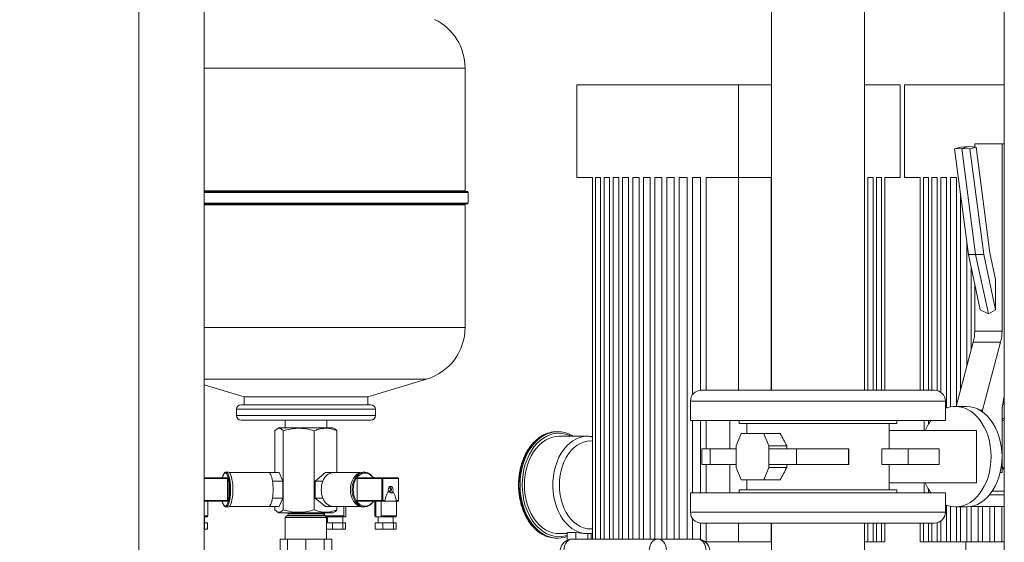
# Model space of a CAD drawing. Header units: millimetres. Extents: x 42 to 14105, y 484 to 9997.
# Tile 62 of 132: x 8202 to 8839, y 5326 to 5665. Entities that reach past the tile are written whole.
import ezdxf

# ---------------------------------------------------------------- set-up
doc = ezdxf.new("R2010")
doc.units = ezdxf.units.MM
doc.header["$LTSCALE"] = 25
doc.header["$PDSIZE"] = -1
doc.styles.add('SLDTEXTSTYLE0', font='TXT', dxfattribs={"width": 0.75})
doc.dimstyles.new('SLDDIMSTYLE1', dxfattribs={"dimtxt": 66.145833, "dimasz": 66.145833, "dimexe": 0, "dimexo": 0.0625, "dimgap": 16.536458, "dimtad": 1, "dimdec": 0, "dimrnd": 1e-09, "dimzin": 12, "dimdsep": 46, "dimtxsty": 'SLDTEXTSTYLE0', "dimblk1": 'CLOSED', "dimblk2": 'CLOSED', "dimsah": 1, "dimcen": 0.09, "dimadec": 0, "dimazin": 3, "dimtfac": 1, "dimtdec": 0, "dimtofl": 0, "dimtmove": 0, "dimatfit": 3, "dimldrblk": 'CLOSED', "dimfxl": 1, "dimfrac": 2, "dimtolj": 1, "dimtzin": 12, "dimarcsym": 0})

# ---------------------------------------------------------------- blocks, each defined once
blk = doc.blocks.new('_CLOSED')
at = {"color": 0, "linetype": 'ByBlock', "lineweight": -2}
for p, q in [((-1, 0.166667), (0, 0)), ((-1, 0.166667), (-1, -0.166667)), ((0, 0), (-1, -0.166667)), ((0, 0), (-1, 0))]:
    blk.add_line(p, q, dxfattribs=at)
blk = doc.blocks.new('_D_17')
at = {"color": 0, "linetype": 'Continuous', "lineweight": -2}
for p, q in [((7888.89, 7285.69), (7796.56, 7285.69)), ((7796.56, 7219.54), (7796.56, 4631.83)), ((8473.89, 4565.69), (7796.56, 4565.69))]:
    blk.add_line(p, q, dxfattribs=at)
at = {"layer": 'Defpoints', "color": 0}
for p in [(7888.96, 7285.69), (7796.56, 4565.69), (8473.96, 4565.69)]:
    blk.add_point(p, dxfattribs=at)
at = {"color": 0, "linetype": 'ByBlock', "lineweight": -2, "xscale": 66.14583333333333, "yscale": 66.14583333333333, "zscale": 66.14583333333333}
for p, rotation in [((7796.56, 7285.69), 90.00000000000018), ((7796.56, 4565.69), 270.0000000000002)]:
    blk.add_blockref('_CLOSED', p, dxfattribs=dict(at, rotation=rotation))
at = {"color": 0, "lineweight": 0, "insert": (7713.88, 6085.69), "char_height": 66.146, "attachment_point": 2, "rotation": 90, "style": 'SLDTEXTSTYLE0'}
blk.add_mtext('\\A1;2720', dxfattribs=at)

msp = doc.modelspace()

# ---------------------------------------------------------------- linework, layer by layer
at = {"color": 7, "linetype": 'Continuous', "lineweight": 15}
for p, q in [((8838.956, 4745.688), (8838.956, 7820.951)), ((8321.156, 5200.688), (8321.156, 7032.059)), ((8278.756, 7024.188), (8278.756, 5200.688)), ((8688.185, 5681.838), (8688.185, 5424.838)), ((8748.485, 5424.838), (8748.485, 5681.838)), ((8489.949, 5553.988), (8489.949, 5633.488)), ((8562.312, 5562.688), (8562.312, 5622.688)), ((8562.312, 5622.688), (8666.963, 5622.688)), ((8666.963, 5562.688), (8666.963, 5622.688)), ((8666.963, 5622.688), (8688.185, 5622.688)), ((8748.485, 5622.688), (8771.615, 5622.688)), ((8771.615, 5562.688), (8771.615, 5622.688)), ((8774.444, 5562.688), (8774.444, 5622.688)), ((8774.444, 5622.688), (8838.956, 5622.688)), ((8810.758, 5582.235), (8815.915, 5582.662)), ((8815.915, 5582.662), (8811.396, 5581.478)), ((8820.657, 5582.235), (8815.915, 5582.662)), ((8819.804, 5584.38), (8837.482, 5584.38)), ((8819.804, 5584.38), (8819.804, 5582.312)), ((8837.482, 5584.38), (8837.482, 5463.04)), ((8838.956, 5584.38), (8837.482, 5584.38)), ((8810.758, 5582.235), (8806.749, 5581.184)), ((8806.749, 5581.184), (8811.396, 5581.478)), ((8806.749, 5581.184), (8815.718, 5512.737)), ((8816.648, 5581.184), (8811.396, 5581.478)), ((8811.396, 5581.478), (8820.415, 5512.65)), ((8820.657, 5582.235), (8816.648, 5581.184)), ((8816.648, 5581.184), (8825.617, 5512.737)), ((8829.632, 5513.747), (8820.657, 5582.235)), ((8562.312, 5562.688), (8572.39, 5562.688)), ((8572.39, 5328.488), (8572.39, 5562.688)), ((8574.447, 5562.688), (8577.655, 5562.688)), ((8574.447, 5562.688), (8574.447, 5328.488)), ((8577.655, 5328.488), (8577.655, 5562.688)), ((8579.875, 5562.688), (8583.322, 5562.688)), ((8579.875, 5562.688), (8579.875, 5328.488)), ((8583.322, 5328.488), (8583.322, 5562.688)), ((8585.698, 5562.688), (8589.378, 5562.688)), ((8585.698, 5562.688), (8585.698, 5328.488)), ((8589.378, 5328.488), (8589.378, 5562.688)), ((8591.907, 5562.688), (8595.814, 5562.688)), ((8591.907, 5562.688), (8591.907, 5328.488)), ((8595.814, 5328.488), (8595.814, 5562.688)), ((8598.493, 5562.688), (8602.624, 5562.688)), ((8598.493, 5562.688), (8598.493, 5328.488)), ((8602.624, 5328.488), (8602.624, 5562.688)), ((8605.453, 5562.688), (8609.807, 5562.688)), ((8605.453, 5562.688), (8605.453, 5328.488)), ((8609.807, 5328.488), (8609.807, 5562.688)), ((8612.784, 5562.688), (8617.363, 5562.688)), ((8612.784, 5562.688), (8612.784, 5328.488)), ((8617.363, 5328.488), (8617.363, 5562.688)), ((8620.491, 5562.688), (8625.296, 5562.688)), ((8620.491, 5562.688), (8620.491, 5328.488)), ((8625.296, 5328.488), (8625.296, 5562.688)), ((8628.577, 5562.688), (8633.615, 5562.688)), ((8628.577, 5562.688), (8628.577, 5328.488)), ((8633.615, 5328.488), (8633.615, 5562.688)), ((8637.052, 5562.688), (8642.329, 5562.688)), ((8637.052, 5562.688), (8637.052, 5421.783)), ((8642.329, 5424.82), (8642.329, 5562.688)), ((8645.929, 5562.688), (8645.929, 5424.838)), ((8645.929, 5562.688), (8666.963, 5562.688)), ((8666.963, 5562.688), (8687.998, 5562.688)), ((8666.963, 5424.838), (8666.963, 5562.688)), ((8687.998, 5562.688), (8687.998, 5424.838)), ((8750.604, 5562.688), (8754.052, 5562.688)), ((8750.604, 5424.838), (8750.604, 5562.688)), ((8754.052, 5562.688), (8754.052, 5424.838)), ((8756.271, 5562.688), (8759.48, 5562.688)), ((8756.271, 5424.838), (8756.271, 5562.688)), ((8759.48, 5562.688), (8759.48, 5424.838)), ((8761.537, 5562.688), (8771.615, 5562.688)), ((8761.537, 5424.838), (8761.537, 5562.688)), ((8774.444, 5562.688), (8784.522, 5562.688)), ((8784.522, 5424.838), (8784.522, 5562.688)), ((8786.579, 5562.688), (8789.787, 5562.688)), ((8786.579, 5562.688), (8786.579, 5424.838)), ((8789.787, 5424.838), (8789.787, 5562.688)), ((8792.007, 5562.688), (8795.454, 5562.688)), ((8792.007, 5562.688), (8792.007, 5424.838)), ((8795.454, 5424.648), (8795.454, 5562.688)), ((8797.831, 5562.688), (8801.51, 5562.688)), ((8797.831, 5562.688), (8797.831, 5423.586)), ((8801.51, 5413.241), (8801.51, 5562.688)), ((8804.039, 5562.688), (8807.946, 5562.688)), ((8804.039, 5562.688), (8804.039, 5413.982)), ((8807.946, 5415.091), (8807.946, 5562.688)), ((8321.156, 5553.488), (8491.449, 5553.488)), ((8491.949, 5545.988), (8491.949, 5552.988)), ((8810.625, 5551.601), (8810.625, 5425.098)), ((8321.156, 5545.488), (8491.449, 5545.488)), ((8489.949, 5465.488), (8489.949, 5544.988)), ((8814.756, 5440.526), (8814.756, 5520.076)), ((8815.718, 5512.737), (8820.415, 5512.65)), ((8815.718, 5512.737), (8823.434, 5476.847)), ((8825.617, 5512.737), (8820.415, 5512.65)), ((8820.415, 5512.65), (8828.643, 5474.38)), ((8825.617, 5512.737), (8833.334, 5476.847)), ((8833.334, 5496.529), (8829.632, 5513.747)), ((8817.585, 5504.054), (8817.585, 5451.089)), ((8819.804, 5493.729), (8819.804, 5463.04)), ((8833.334, 5476.847), (8833.334, 5496.529)), ((8823.434, 5476.847), (8828.643, 5474.38)), ((8833.334, 5476.847), (8828.643, 5474.38)), ((8819.804, 5463.04), (8837.482, 5463.04)), ((8818.888, 5455.957), (8807.744, 5414.338)), ((8836.566, 5455.957), (8818.888, 5455.957)), ((8836.566, 5455.957), (8824.754, 5411.845)), ((8426.949, 5420.488), (8465.054, 5431.979)), ((8321.156, 5428.266), (8346.949, 5420.488)), ((8793.835, 5424.838), (8642.835, 5424.838)), ((8346.949, 5420.488), (8346.949, 5415.488)), ((8346.949, 5420.488), (8426.949, 5420.488)), ((8426.949, 5415.488), (8426.949, 5420.488)), ((8635.835, 5417.838), (8635.835, 5405.338)), ((8800.835, 5405.338), (8800.835, 5417.838)), ((8837.482, 5413.327), (8838.956, 5421.104)), ((8341.949, 5412.488), (8341.949, 5408.488)), ((8416.648, 5415.488), (8344.949, 5415.488)), ((8428.949, 5415.488), (8416.648, 5415.488)), ((8431.949, 5408.488), (8431.949, 5412.488)), ((8814.501, 5414.338), (8807.43, 5414.338)), ((8823.329, 5411.845), (8824.754, 5411.845)), ((8824.754, 5411.845), (8824.754, 5410.924)), ((8837.482, 5371.516), (8837.482, 5413.327)), ((8416.648, 5405.488), (8344.949, 5405.488)), ((8373.499, 5405.488), (8373.499, 5400.488)), ((8400.399, 5400.488), (8400.399, 5405.488)), ((8428.949, 5405.488), (8416.648, 5405.488)), ((8800.835, 5405.338), (8635.835, 5405.338)), ((8637.052, 5405.338), (8637.052, 5358.338)), ((8642.329, 5358.338), (8642.329, 5405.338)), ((8645.929, 5405.338), (8645.929, 5386.838)), ((8661.307, 5405.338), (8661.307, 5386.838)), ((8667.335, 5405.338), (8667.335, 5403.338)), ((8769.335, 5403.338), (8769.335, 5405.338)), ((8787.172, 5398.838), (8787.172, 5405.338)), ((8789.787, 5402.664), (8789.787, 5405.338)), ((8837.482, 5405.687), (8838.956, 5404.928)), ((8366.873, 5371.488), (8366.873, 5398.592)), ((8369.449, 5400.488), (8368.294, 5399.821)), ((8374.575, 5400.488), (8369.449, 5400.488)), ((8372.252, 5347.385), (8372.252, 5398.592)), ((8404.449, 5400.488), (8374.575, 5400.488)), ((8392.329, 5347.385), (8392.329, 5398.592)), ((8405.604, 5399.821), (8404.449, 5400.488)), ((8407.025, 5371.488), (8407.025, 5398.592)), ((8549.937, 5397.988), (8549.23, 5397.988)), ((8667.335, 5403.338), (8769.335, 5403.338)), ((8672.335, 5403.338), (8672.335, 5396.838)), ((8764.335, 5386.838), (8764.335, 5403.338)), ((8820.865, 5398.838), (8764.335, 5398.838)), ((8820.865, 5398.838), (8820.865, 5364.838)), ((8569.029, 5394.988), (8550.644, 5394.988)), ((8559.977, 5394.988), (8559.186, 5395.444)), ((8668.568, 5396.838), (8665.302, 5388.838)), ((8683.249, 5396.838), (8668.568, 5396.838)), ((8686.515, 5388.838), (8683.249, 5396.838)), ((8683.249, 5396.838), (8693.988, 5396.838)), ((8643.202, 5386.838), (8643.202, 5376.838)), ((8643.202, 5386.838), (8648.575, 5386.838)), ((8648.575, 5386.838), (8648.575, 5376.838)), ((8648.575, 5386.838), (8665.302, 5386.838)), ((8665.302, 5388.838), (8665.302, 5386.838)), ((8665.302, 5376.838), (8665.302, 5386.838)), ((8686.515, 5386.838), (8686.515, 5388.838)), ((8698.192, 5388.838), (8686.515, 5388.838)), ((8686.515, 5376.838), (8686.515, 5386.838)), ((8686.515, 5386.838), (8704.452, 5386.838)), ((8698.192, 5388.838), (8698.192, 5386.838)), ((8704.452, 5376.838), (8704.452, 5386.838)), ((8704.452, 5386.838), (8738.089, 5386.838)), ((8738.089, 5386.838), (8738.089, 5376.838)), ((8738.089, 5386.838), (8738.335, 5386.838)), ((8738.335, 5376.838), (8738.335, 5386.838)), ((8759.759, 5376.838), (8759.759, 5386.838)), ((8759.759, 5386.838), (8776.755, 5386.838)), ((8776.755, 5376.838), (8776.755, 5386.838)), ((8776.755, 5386.838), (8796.755, 5386.838)), ((8796.755, 5376.838), (8796.755, 5386.838)), ((8648.575, 5376.838), (8643.202, 5376.838)), ((8645.929, 5376.838), (8645.929, 5358.338)), ((8648.575, 5376.838), (8665.302, 5376.838)), ((8661.307, 5376.838), (8661.307, 5358.338)), ((8665.302, 5376.838), (8665.302, 5374.838)), ((8665.302, 5374.838), (8668.568, 5366.838)), ((8683.249, 5366.838), (8686.515, 5374.838)), ((8686.515, 5376.838), (8704.452, 5376.838)), ((8686.515, 5374.838), (8686.515, 5376.838)), ((8686.515, 5374.838), (8698.192, 5374.838)), ((8698.192, 5376.838), (8698.192, 5374.838)), ((8738.089, 5376.838), (8704.452, 5376.838)), ((8738.089, 5376.838), (8738.335, 5376.838)), ((8759.759, 5376.838), (8776.755, 5376.838)), ((8764.335, 5360.338), (8764.335, 5376.838)), ((8796.755, 5376.838), (8776.755, 5376.838)), ((8838.956, 5373.282), (8837.482, 5375.366)), ((8321.156, 5368.09), (8336.144, 5368.09)), ((8335.144, 5371.727), (8335.272, 5371.738)), ((8336.721, 5371.738), (8335.272, 5371.738)), ((8336.274, 5353.387), (8336.274, 5367.59)), ((8336.274, 5367.59), (8336.627, 5367.59)), ((8336.627, 5353.387), (8336.627, 5367.59)), ((8362.801, 5371.488), (8337.331, 5371.488)), ((8369.562, 5371.488), (8362.801, 5371.488)), ((8372.028, 5365.988), (8365.267, 5365.988)), ((8369.562, 5371.488), (8372.028, 5365.988)), ((8372.028, 5365.988), (8372.028, 5354.988)), ((8392.941, 5365.988), (8399.677, 5371.488)), ((8392.941, 5354.988), (8392.941, 5365.988)), ((8392.941, 5365.988), (8397.891, 5365.988)), ((8399.677, 5371.488), (8404.627, 5371.488)), ((8422.051, 5371.488), (8404.627, 5371.488)), ((8436.021, 5367.59), (8420.111, 5367.59)), ((8420.111, 5367.59), (8420.111, 5353.387)), ((8420.465, 5368.09), (8436.375, 5368.09)), ((8424.779, 5371.738), (8423.719, 5371.738)), ((8436.728, 5367.59), (8436.021, 5367.59)), ((8436.021, 5353.387), (8436.021, 5367.59)), ((8436.375, 5368.09), (8446.418, 5368.09)), ((8436.728, 5367.59), (8436.728, 5353.387)), ((8446.771, 5367.59), (8436.728, 5367.59)), ((8446.771, 5353.387), (8446.771, 5367.59)), ((8446.918, 5353.387), (8446.918, 5367.59)), ((8668.568, 5366.838), (8683.249, 5366.838)), ((8672.335, 5366.838), (8672.335, 5360.338)), ((8693.988, 5366.838), (8683.249, 5366.838)), ((8836.292, 5371.516), (8837.482, 5371.516)), ((8667.335, 5360.338), (8667.335, 5358.338)), ((8667.335, 5360.338), (8761.097, 5360.338)), ((8761.097, 5360.338), (8769.335, 5360.338)), ((8820.865, 5364.838), (8764.335, 5364.838)), ((8769.335, 5358.338), (8769.335, 5360.338)), ((8787.172, 5358.338), (8787.172, 5364.838)), ((8789.787, 5358.338), (8789.787, 5361.012)), ((8336.274, 5353.387), (8336.627, 5353.387)), ((8372.028, 5354.988), (8365.267, 5354.988)), ((8372.028, 5354.988), (8369.562, 5349.488)), ((8392.941, 5354.988), (8397.891, 5354.988)), ((8399.677, 5349.488), (8392.941, 5354.988)), ((8420.111, 5353.387), (8436.021, 5353.387)), ((8436.021, 5353.387), (8436.728, 5353.387)), ((8436.728, 5353.387), (8438.062, 5353.387)), ((8635.835, 5358.338), (8635.835, 5345.838)), ((8635.835, 5358.338), (8800.835, 5358.338)), ((8800.835, 5345.838), (8800.835, 5358.338)), ((8831.137, 5359.416), (8838.956, 5359.416)), ((8336.144, 5352.887), (8321.156, 5352.887)), ((8323.436, 5343.387), (8323.436, 5352.887)), ((8335.272, 5349.238), (8335.203, 5349.241)), ((8335.272, 5349.238), (8336.721, 5349.238)), ((8337.331, 5349.488), (8362.801, 5349.488)), ((8369.562, 5349.488), (8362.801, 5349.488)), ((8366.873, 5347.385), (8366.873, 5349.488)), ((8399.677, 5349.488), (8404.627, 5349.488)), ((8404.627, 5349.488), (8422.051, 5349.488)), ((8407.025, 5347.385), (8407.025, 5349.488)), ((8411.511, 5343.387), (8411.511, 5349.488)), ((8412.805, 5343.387), (8412.805, 5349.488)), ((8436.375, 5352.887), (8420.465, 5352.887)), ((8423.719, 5349.238), (8424.779, 5349.238)), ((8431.568, 5352.887), (8431.568, 5343.387)), ((8432.177, 5343.387), (8432.177, 5352.887)), ((8435.712, 5343.387), (8435.712, 5352.887)), ((8437.334, 5352.887), (8436.375, 5352.887)), ((8445.568, 5352.887), (8437.334, 5352.887)), ((8445.568, 5343.387), (8445.568, 5352.887)), ((8446.418, 5352.887), (8445.568, 5352.887)), ((8801.51, 5326.688), (8801.51, 5350.435)), ((8804.039, 5349.694), (8804.039, 5326.688)), ((8807.43, 5349.338), (8814.501, 5349.338)), ((8807.946, 5326.688), (8807.946, 5349.338)), ((8810.625, 5349.338), (8810.625, 5326.688)), ((8814.756, 5326.688), (8814.756, 5349.34)), ((8817.346, 5349.588), (8838.956, 5349.588)), ((8817.585, 5349.588), (8817.585, 5326.688)), ((8821.939, 5326.688), (8821.939, 5349.588)), ((8824.916, 5349.588), (8824.916, 5326.688)), ((8829.495, 5326.688), (8829.495, 5349.588)), ((8832.623, 5349.588), (8832.623, 5326.688)), ((8837.429, 5326.688), (8837.429, 5349.588)), ((8322.936, 5342.887), (8321.156, 5342.887)), ((8321.336, 5338.887), (8321.336, 5342.887)), ((8368.309, 5346.146), (8369.449, 5345.488)), ((8374.575, 5345.488), (8369.449, 5345.488)), ((8374.599, 5343.488), (8373.599, 5342.488)), ((8373.599, 5342.488), (8373.599, 5328.488)), ((8400.299, 5342.488), (8373.599, 5342.488)), ((8404.449, 5345.488), (8374.575, 5345.488)), ((8374.599, 5343.488), (8399.299, 5343.488)), ((8375.449, 5344.988), (8375.449, 5343.988)), ((8398.449, 5343.988), (8398.449, 5344.988)), ((8398.88, 5343.493), (8398.88, 5345.483)), ((8400.299, 5342.488), (8399.299, 5343.488)), ((8412.343, 5342.887), (8399.9, 5342.887)), ((8400.299, 5328.488), (8400.299, 5342.488)), ((8400.943, 5342.887), (8400.943, 5338.887)), ((8404.449, 5345.488), (8405.589, 5346.146)), ((8410.743, 5338.887), (8410.743, 5342.887)), ((8445.068, 5342.887), (8432.068, 5342.887)), ((8433.668, 5342.887), (8433.668, 5338.887)), ((8443.468, 5338.887), (8443.468, 5342.887)), ((8637.052, 5341.893), (8637.052, 5328.488)), ((8321.386, 5338.887), (8321.156, 5338.887)), ((8321.386, 5334.887), (8321.156, 5334.887)), ((8321.386, 5334.887), (8321.386, 5338.887)), ((8323.198, 5338.887), (8321.386, 5338.887)), ((8323.198, 5334.887), (8321.386, 5334.887)), ((8323.198, 5334.887), (8323.198, 5338.887)), ((8404.031, 5338.887), (8400.299, 5338.887)), ((8404.031, 5334.887), (8400.299, 5334.887)), ((8404.031, 5334.887), (8404.031, 5338.887)), ((8410.793, 5338.887), (8404.031, 5338.887)), ((8410.793, 5334.887), (8404.031, 5334.887)), ((8410.793, 5334.887), (8410.793, 5338.887)), ((8412.604, 5338.887), (8410.793, 5338.887)), ((8412.604, 5334.887), (8410.793, 5334.887)), ((8412.604, 5334.887), (8412.604, 5338.887)), ((8431.806, 5334.887), (8431.806, 5338.887)), ((8436.756, 5338.887), (8431.806, 5338.887)), ((8436.756, 5334.887), (8431.806, 5334.887)), ((8436.756, 5334.887), (8436.756, 5338.887)), ((8443.518, 5338.887), (8436.756, 5338.887)), ((8443.518, 5334.887), (8436.756, 5334.887)), ((8443.518, 5334.887), (8443.518, 5338.887)), ((8445.329, 5338.887), (8443.518, 5338.887)), ((8445.329, 5334.887), (8443.518, 5334.887)), ((8445.329, 5334.887), (8445.329, 5338.887)), ((8642.329, 5328.24), (8642.329, 5338.856)), ((8642.835, 5338.838), (8793.835, 5338.838)), ((8645.929, 5338.838), (8645.929, 5326.688)), ((8666.963, 5326.688), (8666.963, 5338.838)), ((8687.998, 5338.838), (8687.998, 5326.688)), ((8688.185, 5338.838), (8688.185, 5280.338)), ((8748.485, 5280.338), (8748.485, 5338.838)), ((8750.604, 5326.688), (8750.604, 5338.838)), ((8754.052, 5338.838), (8754.052, 5326.688)), ((8756.271, 5326.688), (8756.271, 5338.838)), ((8759.48, 5338.838), (8759.48, 5326.688)), ((8761.537, 5326.688), (8761.537, 5338.838)), ((8784.522, 5326.688), (8784.522, 5338.838)), ((8786.579, 5338.838), (8786.579, 5326.688)), ((8789.787, 5326.688), (8789.787, 5338.838)), ((8792.007, 5338.838), (8792.007, 5326.688)), ((8795.454, 5326.688), (8795.454, 5339.028)), ((8797.831, 5340.091), (8797.831, 5326.688)), ((8370.172, 5320.488), (8370.172, 5328.488)), ((8370.172, 5328.488), (8375.086, 5328.488)), ((8375.086, 5320.488), (8375.086, 5328.488)), ((8375.086, 5328.488), (8386.949, 5328.488)), ((8386.949, 5318.211), (8386.949, 5328.488)), ((8386.949, 5328.488), (8398.812, 5328.488)), ((8398.812, 5318.211), (8398.812, 5328.488)), ((8398.812, 5328.488), (8403.726, 5328.488)), ((8403.726, 5318.211), (8403.726, 5328.488)), ((8549.23, 5328.988), (8549.937, 5328.988)), ((8550.644, 5331.988), (8555.918, 5331.988)), ((8555.918, 5332.776), (8561.634, 5332.776)), ((8555.918, 5327.673), (8555.918, 5332.776)), ((8559.438, 5328.488), (8614.744, 5328.488)), ((8561.634, 5328.488), (8561.634, 5332.776)), ((8569.441, 5332.045), (8568.315, 5332.004)), ((8569.743, 5332.004), (8569.441, 5332.045)), ((8569.441, 5328.488), (8569.441, 5332.045)), ((8569.696, 5332.031), (8570.486, 5332.088)), ((8571.533, 5328.488), (8571.533, 5332.177)), ((8614.744, 5328.488), (8640.351, 5328.488)), ((8645.929, 5326.688), (8645.283, 5326.688)), ((8666.963, 5326.688), (8645.929, 5326.688)), ((8687.998, 5326.688), (8666.963, 5326.688)), ((8687.998, 5326.688), (8688.185, 5326.688)), ((8748.485, 5326.688), (8750.604, 5326.688)), ((8754.052, 5326.688), (8750.604, 5326.688)), ((8754.052, 5326.688), (8756.271, 5326.688)), ((8759.48, 5326.688), (8756.271, 5326.688)), ((8759.48, 5326.688), (8761.537, 5326.688)), ((8786.579, 5326.688), (8784.522, 5326.688)), ((8789.787, 5326.688), (8786.579, 5326.688)), ((8792.007, 5326.688), (8789.787, 5326.688)), ((8795.454, 5326.688), (8792.007, 5326.688)), ((8797.831, 5326.688), (8795.454, 5326.688)), ((8801.51, 5326.688), (8797.831, 5326.688)), ((8804.039, 5326.688), (8801.51, 5326.688)), ((8807.946, 5326.688), (8804.039, 5326.688)), ((8810.625, 5326.688), (8807.946, 5326.688)), ((8814.756, 5326.688), (8810.625, 5326.688)), ((8814.095, 5326.688), (8814.095, 5301.688)), ((8817.585, 5326.688), (8814.756, 5326.688)), ((8821.939, 5326.688), (8817.585, 5326.688)), ((8824.916, 5326.688), (8821.939, 5326.688)), ((8829.495, 5326.688), (8824.916, 5326.688)), ((8832.623, 5326.688), (8829.495, 5326.688)), ((8837.429, 5326.688), (8832.623, 5326.688)), ((8838.956, 5326.688), (8837.429, 5326.688))]:
    msp.add_line(p, q, dxfattribs=at)
at = {"color": 8, "linetype": 'Continuous', "lineweight": 15}
for p, q in [((8321.156, 5633.488), (8489.949, 5633.488)), ((8321.156, 5553.988), (8489.949, 5553.988)), ((8321.156, 5552.988), (8491.949, 5552.988)), ((8321.156, 5545.988), (8491.949, 5545.988)), ((8321.156, 5544.988), (8489.949, 5544.988)), ((8321.156, 5465.488), (8489.949, 5465.488)), ((8321.156, 5431.979), (8465.054, 5431.979)), ((8800.835, 5417.838), (8635.835, 5417.838)), ((8418.769, 5412.488), (8341.949, 5412.488)), ((8431.949, 5412.488), (8418.769, 5412.488)), ((8418.769, 5408.488), (8341.949, 5408.488)), ((8431.949, 5408.488), (8418.769, 5408.488)), ((8837.482, 5406.458), (8838.956, 5406.458)), ((8336.274, 5367.59), (8321.156, 5367.59)), ((8446.771, 5367.59), (8446.918, 5367.59)), ((8321.156, 5353.387), (8336.274, 5353.387)), ((8445.457, 5353.387), (8446.771, 5353.387)), ((8446.771, 5353.387), (8446.918, 5353.387)), ((8838.956, 5357.133), (8829.433, 5357.133)), ((8321.156, 5343.387), (8323.436, 5343.387)), ((8375.449, 5344.988), (8398.449, 5344.988)), ((8375.449, 5343.988), (8398.449, 5343.988)), ((8399.4, 5343.387), (8411.511, 5343.387)), ((8431.568, 5343.387), (8432.177, 5343.387)), ((8435.712, 5343.387), (8445.568, 5343.387)), ((8635.835, 5345.838), (8800.835, 5345.838))]:
    msp.add_line(p, q, dxfattribs=at)
at = {"color": 7, "linetype": 'Continuous', "lineweight": 15, "flags": 128}
for points in [[(8807.43, 5414.338), (8809.832, 5414.16), (8812.208, 5413.628), (8814.532, 5412.748), (8816.777, 5411.528), (8818.921, 5409.984), (8820.938, 5408.131), (8822.807, 5405.99), (8824.508, 5403.585), (8826.022, 5400.941), (8827.332, 5398.088), (8828.424, 5395.057), (8829.286, 5391.881), (8829.909, 5388.595), (8830.285, 5385.235), (8830.411, 5381.838), (8830.285, 5378.441), (8829.909, 5375.081), (8829.286, 5371.795), (8828.424, 5368.619), (8827.332, 5365.588), (8826.022, 5362.735), (8824.508, 5360.091), (8822.807, 5357.686), (8820.938, 5355.545), (8818.921, 5353.692), (8816.777, 5352.148), (8814.532, 5350.929), (8812.208, 5350.048), (8809.832, 5349.516), (8807.43, 5349.338), (8805.028, 5349.516), (8802.652, 5350.048), (8800.835, 5350.705)], [(8814.501, 5414.338), (8816.903, 5414.16), (8819.279, 5413.628), (8821.603, 5412.748), (8823.848, 5411.528), (8825.992, 5409.984), (8828.009, 5408.131), (8829.878, 5405.99), (8831.579, 5403.585), (8833.093, 5400.941), (8834.403, 5398.088), (8835.495, 5395.057), (8836.357, 5391.881), (8836.98, 5388.595), (8837.356, 5385.235), (8837.482, 5381.838), (8837.356, 5378.441), (8836.98, 5375.081), (8836.357, 5371.795), (8835.495, 5368.619), (8834.403, 5365.588), (8833.093, 5362.735), (8831.579, 5360.091), (8829.878, 5357.686), (8828.009, 5355.545), (8825.992, 5353.692), (8823.848, 5352.148), (8821.603, 5350.929), (8819.279, 5350.048), (8816.903, 5349.516), (8814.501, 5349.338)], [(8838.956, 5415.501), (8838.931, 5415.51), (8837.964, 5415.869)], [(8528.37, 5363.488), (8528.497, 5366.836), (8528.874, 5370.147), (8529.498, 5373.382), (8530.361, 5376.504), (8531.454, 5379.48), (8532.765, 5382.274), (8534.278, 5384.855), (8535.977, 5387.194), (8537.842, 5389.265), (8539.851, 5391.043), (8541.984, 5392.51), (8544.214, 5393.647), (8546.517, 5394.443), (8548.867, 5394.888), (8550.644, 5394.988)], [(8335.518, 5350.114), (8335.55, 5350.149), (8336.029, 5350.865), (8336.466, 5351.909), (8336.845, 5353.246), (8337.155, 5354.829), (8337.384, 5356.605), (8337.524, 5358.513), (8337.571, 5360.488), (8337.524, 5362.463), (8337.384, 5364.372), (8337.155, 5366.147), (8336.845, 5367.73), (8336.466, 5369.067), (8336.029, 5370.111), (8335.55, 5370.828), (8335.274, 5371.074)], [(8336.721, 5349.238), (8336.852, 5349.25), (8337.369, 5349.52), (8337.865, 5350.143), (8338.325, 5351.099), (8338.733, 5352.357), (8339.077, 5353.876), (8339.344, 5355.607), (8339.528, 5357.495), (8339.621, 5359.48), (8339.621, 5361.497), (8339.528, 5363.481), (8339.344, 5365.369), (8339.077, 5367.101), (8338.733, 5368.62), (8338.325, 5369.877), (8337.865, 5370.833), (8337.369, 5371.456), (8336.852, 5371.727), (8336.721, 5371.738)], [(8365.267, 5365.988), (8365.06, 5367.185), (8364.814, 5368.266), (8364.534, 5369.215), (8364.224, 5370.014), (8363.89, 5370.651), (8363.538, 5371.113), (8363.173, 5371.394), (8362.801, 5371.488)], [(8423.719, 5371.738), (8422.651, 5371.636), (8421.26, 5371.188), (8419.949, 5370.395), (8418.759, 5369.284), (8417.728, 5367.89), (8416.89, 5366.258), (8416.271, 5364.441), (8415.892, 5362.497), (8415.764, 5360.488)], [(8416.958, 5362.539), (8417.332, 5364.441), (8417.95, 5366.258), (8418.789, 5367.89), (8419.819, 5369.284), (8421.01, 5370.395), (8422.321, 5371.188), (8423.711, 5371.636), (8425.136, 5371.727), (8426.549, 5371.456), (8427.906, 5370.833), (8429.162, 5369.877), (8430.277, 5368.62), (8430.644, 5368.09)], [(8415.764, 5360.488), (8415.892, 5358.479), (8416.271, 5356.535), (8416.89, 5354.718), (8417.728, 5353.086), (8418.759, 5351.693), (8419.949, 5350.581), (8421.26, 5349.789), (8422.651, 5349.34), (8423.719, 5349.238)], [(8443.146, 5359.518), (8443.303, 5360.375), (8443.209, 5361.251), (8442.878, 5362.003), (8442.364, 5362.51), (8441.75, 5362.688), (8441.136, 5362.51), (8440.622, 5362.003), (8440.291, 5361.251), (8440.196, 5360.375), (8440.354, 5359.518)], [(8440.76, 5359.288), (8441.085, 5359.38), (8441.36, 5359.64), (8441.544, 5360.029), (8441.608, 5360.488), (8441.544, 5360.947), (8441.36, 5361.337), (8441.085, 5361.597), (8440.76, 5361.688), (8440.435, 5361.597), (8440.425, 5361.591)], [(8441.502, 5358.555), (8441.86, 5358.933), (8442.197, 5359.646), (8442.316, 5360.488), (8442.197, 5361.33), (8441.86, 5362.044), (8441.355, 5362.521), (8441.255, 5362.574)], [(8550.644, 5331.988), (8548.867, 5332.089), (8546.517, 5332.534), (8544.214, 5333.329), (8541.984, 5334.467), (8539.851, 5335.933), (8537.842, 5337.712), (8535.977, 5339.782), (8534.278, 5342.121), (8532.765, 5344.703), (8531.454, 5347.497), (8530.361, 5350.472), (8529.498, 5353.595), (8528.874, 5356.83), (8528.497, 5360.14), (8528.37, 5363.488)], [(8362.801, 5349.488), (8363.173, 5349.582), (8363.538, 5349.863), (8363.89, 5350.326), (8364.224, 5350.962), (8364.534, 5351.761), (8364.814, 5352.71), (8365.06, 5353.792), (8365.267, 5354.988)], [(8430.644, 5352.887), (8430.277, 5352.357), (8429.162, 5351.099), (8427.906, 5350.143), (8426.549, 5349.52), (8425.136, 5349.25), (8423.711, 5349.34), (8422.321, 5349.789), (8421.01, 5350.581), (8419.819, 5351.693), (8418.789, 5353.086), (8417.95, 5354.718), (8417.332, 5356.535), (8417.284, 5356.719)], [(8553.802, 5321.185), (8553.99, 5322.643), (8554.364, 5324.026), (8554.912, 5325.289), (8555.616, 5326.386), (8556.45, 5327.282), (8557.387, 5327.944), (8558.395, 5328.351), (8559.438, 5328.488)], [(8609.108, 5321.185), (8609.296, 5322.643), (8609.67, 5324.026), (8610.218, 5325.289), (8610.922, 5326.386), (8611.756, 5327.282), (8612.693, 5327.944), (8613.701, 5328.351), (8614.744, 5328.488)], [(8620.379, 5321.185), (8620.191, 5322.643), (8619.817, 5324.026), (8619.269, 5325.289), (8618.565, 5326.386), (8617.731, 5327.282), (8616.794, 5327.944), (8615.787, 5328.351), (8614.744, 5328.488)], [(8645.986, 5321.185), (8645.799, 5322.643), (8645.425, 5324.026), (8644.876, 5325.289), (8644.173, 5326.386), (8643.338, 5327.282), (8642.401, 5327.944), (8641.394, 5328.351), (8640.351, 5328.488)]]:
    msp.add_lwpolyline(points, dxfattribs=at)
at = {"color": 8, "linetype": 'Continuous', "lineweight": 15, "flags": 128}
for points in [[(8540.149, 5395.509), (8538.487, 5394.462), (8536.326, 5392.766), (8534.298, 5390.77), (8532.423, 5388.494), (8530.72, 5385.961), (8529.207, 5383.197), (8527.9, 5380.231), (8526.812, 5377.093), (8525.954, 5373.816), (8525.334, 5370.433), (8524.96, 5366.978), (8524.835, 5363.488)], [(8525.542, 5363.488), (8525.667, 5366.978), (8526.041, 5370.433), (8526.661, 5373.816), (8527.519, 5377.093), (8528.607, 5380.231), (8529.915, 5383.197), (8531.427, 5385.961), (8533.13, 5388.494), (8535.005, 5390.77), (8537.033, 5392.766), (8539.194, 5394.462), (8540.844, 5395.502)], [(8558.707, 5394.988), (8557.265, 5395.653), (8554.891, 5396.445), (8552.472, 5396.888), (8550.034, 5396.977), (8547.603, 5396.711), (8545.203, 5396.093), (8542.862, 5395.129), (8540.603, 5393.829), (8538.45, 5392.208), (8536.426, 5390.283), (8534.554, 5388.073), (8532.851, 5385.603), (8531.338, 5382.899), (8530.029, 5379.989), (8528.939, 5376.903), (8528.078, 5373.676), (8527.457, 5370.341), (8527.082, 5366.933), (8526.956, 5363.488)], [(8568.315, 5332.004), (8565.937, 5332.293), (8563.594, 5332.94), (8561.313, 5333.938), (8559.122, 5335.276), (8557.043, 5336.937), (8555.103, 5338.904), (8553.323, 5341.153), (8551.723, 5343.658), (8550.321, 5346.391), (8549.135, 5349.321), (8548.177, 5352.413), (8547.459, 5355.633), (8546.988, 5358.943), (8546.771, 5362.305), (8546.809, 5365.68), (8547.103, 5369.03), (8547.648, 5372.317), (8548.439, 5375.502), (8549.466, 5378.55), (8550.719, 5381.424), (8552.181, 5384.092), (8553.837, 5386.524), (8555.667, 5388.691), (8557.651, 5390.569), (8559.766, 5392.135), (8561.987, 5393.372), (8564.289, 5394.267), (8566.645, 5394.807), (8569.029, 5394.988), (8569.137, 5394.988)], [(8572.39, 5391.934), (8571.15, 5391.988), (8568.894, 5391.809), (8566.666, 5391.274), (8564.494, 5390.389), (8562.407, 5389.166), (8560.429, 5387.62), (8558.585, 5385.77), (8556.9, 5383.641), (8555.394, 5381.258), (8554.087, 5378.651), (8552.994, 5375.854), (8552.129, 5372.901), (8551.503, 5369.83), (8551.125, 5366.679), (8550.998, 5363.488)], [(8335.274, 5371.074), (8335.046, 5371.192), (8334.532, 5371.192), (8334.028, 5370.828), (8333.549, 5370.111), (8333.112, 5369.067), (8332.822, 5368.09)], [(8335.272, 5371.738), (8335.403, 5371.727), (8335.92, 5371.456), (8336.416, 5370.833), (8336.876, 5369.877), (8337.284, 5368.62), (8337.628, 5367.101), (8337.895, 5365.369), (8338.079, 5363.481), (8338.172, 5361.497), (8338.172, 5359.48), (8338.079, 5357.495), (8337.895, 5355.607), (8337.628, 5353.876), (8337.284, 5352.357), (8336.876, 5351.099), (8336.416, 5350.143), (8335.92, 5349.52), (8335.403, 5349.25), (8335.272, 5349.238)], [(8430.508, 5368.09), (8429.714, 5369.067), (8428.521, 5370.111), (8427.213, 5370.828), (8425.834, 5371.192), (8424.431, 5371.192), (8423.053, 5370.828), (8421.745, 5370.111), (8420.552, 5369.067), (8419.515, 5367.73), (8418.67, 5366.147), (8418.045, 5364.372), (8417.661, 5362.463), (8417.531, 5360.488)], [(8416.824, 5360.488), (8416.952, 5362.497), (8416.958, 5362.539)], [(8417.284, 5356.719), (8416.952, 5358.479), (8416.824, 5360.488)], [(8417.531, 5360.488), (8417.661, 5358.513), (8418.045, 5356.605), (8418.67, 5354.829), (8419.515, 5353.246), (8420.552, 5351.909), (8421.745, 5350.865), (8423.053, 5350.149), (8424.431, 5349.784), (8425.834, 5349.784), (8427.213, 5350.149), (8428.521, 5350.865), (8429.714, 5351.909), (8430.508, 5352.887)], [(8524.835, 5363.488), (8524.96, 5359.998), (8525.334, 5356.543), (8525.954, 5353.16), (8526.812, 5349.883), (8527.9, 5346.745), (8529.207, 5343.779), (8530.72, 5341.016), (8532.423, 5338.483), (8534.298, 5336.206), (8536.326, 5334.21), (8538.487, 5332.514), (8540.112, 5331.489)], [(8540.916, 5331.434), (8539.194, 5332.514), (8537.033, 5334.21), (8535.005, 5336.206), (8533.13, 5338.483), (8531.427, 5341.016), (8529.915, 5343.779), (8528.607, 5346.745), (8527.519, 5349.883), (8526.661, 5353.16), (8526.041, 5356.543), (8525.667, 5359.998), (8525.542, 5363.488)], [(8526.956, 5363.488), (8527.082, 5360.044), (8527.457, 5356.636), (8528.078, 5353.3), (8528.939, 5350.073), (8530.029, 5346.988), (8531.338, 5344.078), (8532.851, 5341.373), (8534.554, 5338.903), (8536.426, 5336.694), (8538.45, 5334.768), (8540.603, 5333.147), (8542.862, 5331.848), (8545.203, 5330.884), (8547.603, 5330.265), (8550.034, 5329.999), (8552.472, 5330.088), (8554.891, 5330.531), (8555.918, 5330.829)], [(8550.998, 5363.488), (8551.125, 5360.297), (8551.503, 5357.146), (8552.129, 5354.075), (8552.994, 5351.122), (8554.087, 5348.325), (8555.394, 5345.719), (8556.9, 5343.336), (8558.585, 5341.206), (8560.429, 5339.357), (8562.407, 5337.811), (8564.494, 5336.588), (8566.666, 5335.703), (8568.894, 5335.167), (8571.15, 5334.988), (8572.39, 5335.042)], [(8332.822, 5352.887), (8333.112, 5351.909), (8333.549, 5350.865), (8334.028, 5350.149), (8334.532, 5349.784), (8335.046, 5349.784), (8335.518, 5350.114)]]:
    msp.add_lwpolyline(points, dxfattribs=at)
at = {"color": 7, "linetype": 'Continuous', "lineweight": 15}
for centre, radius, start, end in [((8454.949, 5633.488), 35, 0, 64.061068), ((8490.449, 5553.988), 0.5, 180, 270), ((8491.449, 5552.988), 0.5, 0, 90), ((8490.449, 5544.988), 0.5, 90, 180), ((8491.449, 5545.988), 0.5, 270, 0), ((8454.949, 5465.488), 35, 286.78055, 0), ((8792.333, 5462.994), 27.471, 345.158402, 0.095774), ((8810.011, 5462.994), 27.471, 345.158402, 0.095774), ((8642.835, 5417.838), 7, 90, 180), ((8793.835, 5417.838), 7, 0, 90), ((8344.949, 5412.488), 3, 90, 180), ((8428.949, 5412.488), 3, 0, 90), ((8807.49, 5397.456), 16.883, 90.204607, 113.218174), ((8344.949, 5408.488), 3, 180, 270), ((8428.949, 5408.488), 3, 270, 0), ((8818.163, 5385.834), 32.99, 143.757429, 156.785325), ((8549.397, 5379.507), 18.482, 90.517734, 120.025934), ((8549.936, 5379.934), 18.029, 59.940946, 120.286143), ((8335.693, 5367.706), 0.592, 348.630945, 40.390692), ((8326.254, 5360.488), 39.398, 351.975326, 8.024674), ((8411.796, 5360.488), 14.953, 158.419005, 201.580995), ((8405.361, 5363.714), 7.808, 95.392705, 163.070336), ((8420.553, 5367.652), 0.446, 101.421754, 188.049467), ((8436.463, 5367.652), 0.446, 101.421754, 188.049467), ((8436.286, 5367.652), 0.446, 351.950533, 78.578246), ((8446.418, 5367.59), 0.5, 0, 90), ((8446.329, 5367.652), 0.446, 351.950533, 78.578246), ((8818.163, 5377.842), 32.99, 203.214675, 216.242571), ((8335.693, 5353.27), 0.592, 319.609308, 11.369055), ((8405.361, 5357.262), 7.808, 196.929664, 264.607295), ((8420.553, 5353.324), 0.446, 171.950533, 258.578246), ((8436.463, 5353.324), 0.446, 171.950533, 258.578246), ((8436.286, 5353.324), 0.446, 281.421754, 8.049467), ((8408.959, 5345.014), 37.446, 12.137262, 16.077293), ((8446.418, 5353.387), 0.5, 270, 0), ((8446.329, 5353.324), 0.446, 281.421754, 8.049467), ((8322.936, 5343.387), 0.5, 270, 0), ((8374.949, 5344.988), 0.5, 0, 90), ((8374.949, 5343.988), 0.5, 270, 0), ((8398.949, 5344.988), 0.5, 90, 180), ((8398.949, 5343.988), 0.5, 180, 270), ((8412.343, 5343.387), 0.5, 270, 297.133153), ((8432.068, 5343.387), 0.5, 180, 270), ((8445.068, 5343.387), 0.5, 270, 0), ((8642.835, 5345.838), 7, 180, 270), ((8793.835, 5345.838), 7, 270, 0), ((8549.368, 5347.366), 18.379, 239.760062, 269.569845), ((8549.928, 5347.012), 17.997, 239.949216, 289.442807), ((8559.438, 5320.488), 8, 90, 172.946773), ((8640.351, 5320.488), 8, 7.053227, 90)]:
    msp.add_arc(centre, radius, start, end, dxfattribs=at)
for centre, major_axis, ratio, start_param, end_param in [((8718.335, 5414.819), (-37.317, 78.646), 0.3419987, 1.6375602, 1.7420824), ((8718.335, 5348.857), (37.317, 78.646), 0.3419987, 1.3995103, 1.5040324), ((8569.441, 5363.488), (35.134, 0), 0.8965755, 4.4882959, 4.6803321)]:
    msp.add_ellipse(centre, major_axis=major_axis, ratio=ratio, start_param=start_param, end_param=end_param, dxfattribs=at)
for points, knots in [([(8372.252, 5398.592), (8371.785, 5399.056), (8370.841, 5399.995), (8369.443, 5400.338), (8368.106, 5399.834), (8367.286, 5399.008), (8366.873, 5398.592)], [0, 0, 0, 0, 0.2646095, 0.5349573, 0.765348, 1, 1, 1, 1]), ([(8392.329, 5398.592), (8390.586, 5399.056), (8387.063, 5399.995), (8381.844, 5400.338), (8376.854, 5399.834), (8373.796, 5399.008), (8372.252, 5398.592)], [0, 0, 0, 0, 0.2646095, 0.5349573, 0.765348, 1, 1, 1, 1]), ([(8407.025, 5398.592), (8406.401, 5398.832), (8404.58, 5399.533), (8401.449, 5400.247), (8398.02, 5400.22), (8394.962, 5399.584), (8393.209, 5398.924), (8392.329, 5398.592)], [0, 0, 0, 0, 0.1301845, 0.3796957, 0.6353049, 0.8167476, 1, 1, 1, 1]), ([(8405.585, 5399.787), (8405.649, 5399.764), (8406.139, 5399.593), (8406.614, 5399.057), (8407.025, 5398.592)], [0, 0, 0, 0, 0.1319495, 1, 1, 1, 1]), ([(8539.931, 5395.417), (8539.642, 5395.263), (8538.614, 5394.717), (8536.944, 5393.475), (8534.943, 5391.713), (8533.078, 5389.672), (8531.36, 5387.394), (8529.807, 5384.895), (8528.432, 5382.199), (8527.249, 5379.332), (8526.267, 5376.32), (8525.495, 5373.191), (8524.945, 5369.974), (8524.604, 5366.729), (8524.563, 5364.558), (8524.542, 5363.488)], [0, 0, 0, 0, 0.0314678, 0.1118404, 0.1924231, 0.2731822, 0.3540726, 0.4350503, 0.5160786, 0.5971308, 0.6781868, 0.7592383, 0.840283, 0.9213225, 1, 1, 1, 1]), ([(8572.39, 5394.624), (8572.148, 5394.681), (8571.139, 5394.917), (8570.045, 5395.026), (8569.205, 5394.98), (8569.146, 5394.977)], [0, 0, 0, 0, 0.2265607, 0.945849, 1, 1, 1, 1]), ([(8335.074, 5371.683), (8334.952, 5371.666), (8334.622, 5371.622), (8334.172, 5371.233), (8333.694, 5370.604), (8333.253, 5369.636), (8332.948, 5368.77), (8332.818, 5368.182), (8332.798, 5368.09)], [0, 0, 0, 0, 0.1073257, 0.2877485, 0.4936863, 0.7259641, 0.9569713, 1, 1, 1, 1]), ([(8524.542, 5363.488), (8524.548, 5362.906), (8524.567, 5361.223), (8524.77, 5358.447), (8525.223, 5355.2), (8525.9, 5352.027), (8526.789, 5348.959), (8527.886, 5346.022), (8529.179, 5343.244), (8530.659, 5340.651), (8532.311, 5338.267), (8534.122, 5336.112), (8536.077, 5334.219), (8538, 5332.678), (8539.313, 5331.909), (8539.892, 5331.57)], [0, 0, 0, 0, 0.0428741, 0.1240024, 0.2051633, 0.2863397, 0.3675362, 0.4487556, 0.5299974, 0.6112565, 0.6925168, 0.773753, 0.8549298, 0.9360008, 1, 1, 1, 1]), ([(8438.062, 5353.387), (8438.043, 5353.332), (8438.001, 5353.211), (8437.845, 5353.053), (8437.618, 5352.919), (8437.432, 5352.898), (8437.334, 5352.887)], [0, 0, 0, 0, 0.1838976, 0.4090166, 0.6887151, 1, 1, 1, 1]), ([(8440.354, 5359.518), (8440.061, 5359.039), (8439.377, 5357.922), (8438.652, 5355.805), (8438.238, 5354.21), (8438.062, 5353.388), (8438.062, 5353.387)], [0, 0, 0, 0, 0.2708591, 0.6313393, 0.9995803, 1, 1, 1, 1]), ([(8443.146, 5359.518), (8443.158, 5359.291), (8443.18, 5358.881), (8442.974, 5358.482), (8442.637, 5358.285), (8442.197, 5358.278), (8441.693, 5358.438), (8441.155, 5358.748), (8440.696, 5359.127), (8440.445, 5359.414), (8440.354, 5359.518)], [0, 0, 0, 0, 0.1750524, 0.3165454, 0.4352773, 0.5543922, 0.6651625, 0.7829454, 0.9213399, 1, 1, 1, 1]), ([(8444.921, 5355.377), (8444.875, 5355.558), (8444.661, 5356.409), (8444.127, 5357.867), (8443.474, 5358.965), (8443.146, 5359.518)], [0, 0, 0, 0, 0.1180738, 0.5565347, 1, 1, 1, 1]), ([(8332.791, 5352.887), (8332.795, 5352.868), (8332.903, 5352.359), (8333.178, 5351.549), (8333.618, 5350.504), (8334.11, 5349.798), (8334.622, 5349.351), (8335.003, 5349.29), (8335.164, 5349.264)], [0, 0, 0, 0, 0.0083379, 0.2275846, 0.4492806, 0.6756017, 0.8634323, 1, 1, 1, 1]), ([(8366.873, 5347.385), (8367.34, 5346.92), (8368.284, 5345.981), (8369.682, 5345.638), (8371.019, 5346.142), (8371.839, 5346.968), (8372.252, 5347.385)], [0, 0, 0, 0, 0.2646095, 0.5349573, 0.765348, 1, 1, 1, 1]), ([(8372.252, 5347.385), (8373.995, 5346.92), (8377.517, 5345.981), (8382.737, 5345.638), (8387.726, 5346.142), (8390.785, 5346.968), (8392.329, 5347.385)], [0, 0, 0, 0, 0.26460952, 0.53495725, 0.76534803, 1, 1, 1, 1]), ([(8392.329, 5347.385), (8393.201, 5347.056), (8394.954, 5346.395), (8397.98, 5345.763), (8401.416, 5345.725), (8404.549, 5346.431), (8406.401, 5347.144), (8407.025, 5347.385)], [0, 0, 0, 0, 0.18158304, 0.36469323, 0.61389446, 0.86981591, 1, 1, 1, 1]), ([(8407.025, 5347.385), (8406.561, 5346.838), (8406.086, 5346.279), (8405.595, 5346.157), (8405.584, 5346.154)], [0, 0, 0, 0, 0.9780795, 1, 1, 1, 1]), ([(8411.511, 5343.387), (8411.512, 5343.364), (8411.514, 5343.315), (8411.527, 5343.233), (8411.561, 5343.126), (8411.697, 5342.914), (8412.049, 5342.893), (8412.421, 5342.827), (8412.703, 5343.023), (8412.771, 5343.169), (8412.793, 5343.248), (8412.804, 5343.322), (8412.805, 5343.367), (8412.805, 5343.387)], [0, 0, 0, 0, 0.0125247, 0.0279261, 0.0530872, 0.1058599, 0.3423764, 0.8069339, 0.9237668, 0.9532048, 0.9750619, 0.9887499, 1, 1, 1, 1]), ([(8432.177, 5343.387), (8432.179, 5343.364), (8432.183, 5343.315), (8432.22, 5343.233), (8432.311, 5343.126), (8432.683, 5342.914), (8433.644, 5342.893), (8434.663, 5342.827), (8435.431, 5343.023), (8435.618, 5343.169), (8435.678, 5343.248), (8435.708, 5343.322), (8435.711, 5343.367), (8435.712, 5343.387)], [0, 0, 0, 0, 0.01252468, 0.02792611, 0.05308723, 0.10585993, 0.34237643, 0.80693386, 0.92376678, 0.95320482, 0.97506186, 0.98874986, 1, 1, 1, 1]), ([(8570.486, 5332.088), (8570.804, 5332.1), (8571.444, 5332.125), (8572.073, 5332.279), (8572.39, 5332.356)], [0, 0, 0, 0, 0.4950934, 1, 1, 1, 1])]:
    msp.add_open_spline(points, degree=3, knots=knots, dxfattribs=at)

# ---------------------------------------------------------------- dimensions: what is measured, and where the dimension line sits
at = {"color": 7, "linetype": 'Continuous', "lineweight": 0}
dim = msp.add_linear_dim(base=(7796.565, 4565.688), p1=(7888.956, 7285.688), p2=(8473.956, 4565.688), angle=90, dimstyle='SLDDIMSTYLE1', dxfattribs=at)
dim.commit()
dim.dimension.update_dxf_attribs({"geometry": '_D_17', "text_midpoint": (7796.565, 6085.688), "dimtype": 160})

doc.saveas('drawing.dxf')
